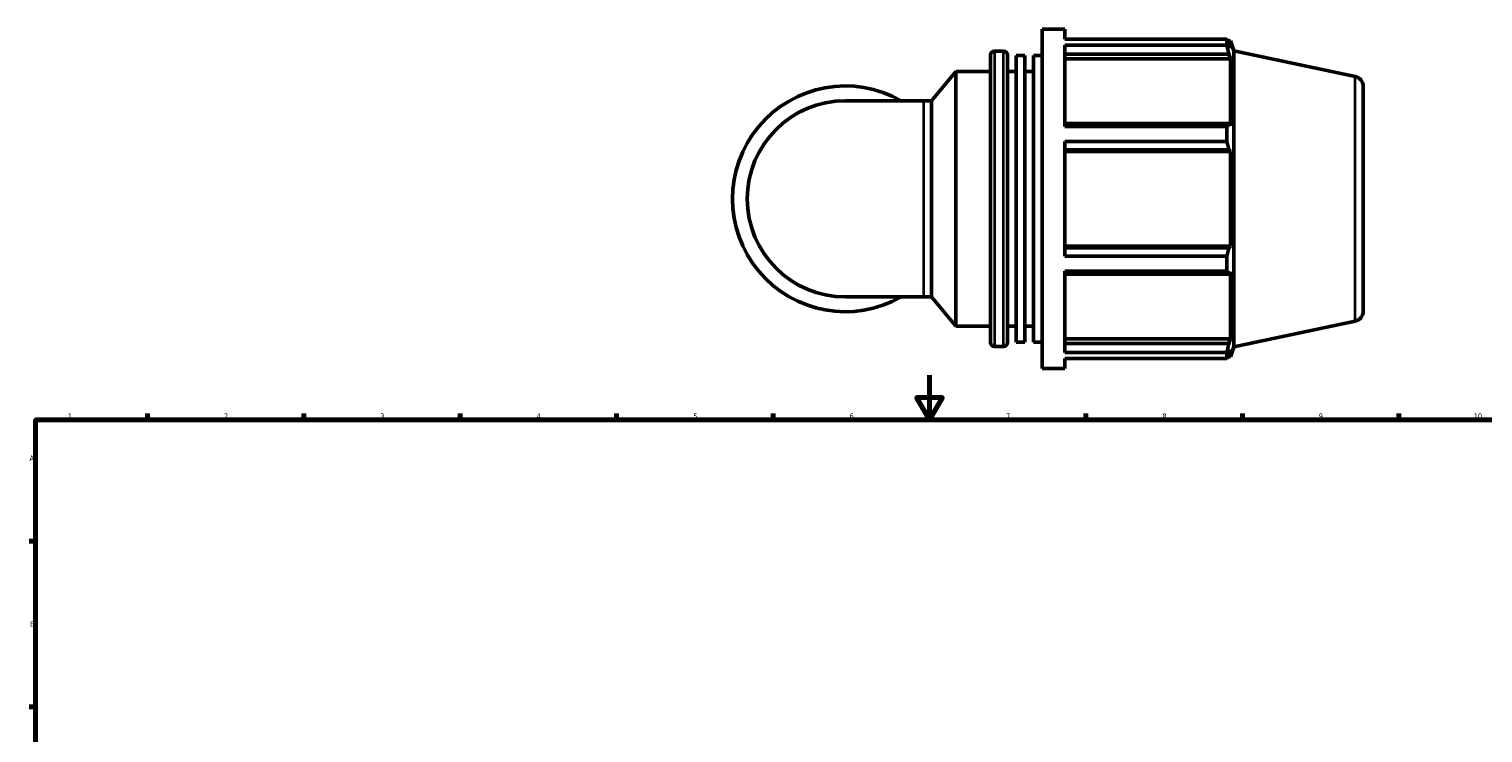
# Model space of a CAD drawing. Header units: millimetres. Extents: x -5 to 1044, y -256 to 1112.
# Tile 4 of 7: x 17 to 668, y 434 to 749. Entities that reach past the tile are written whole.
import ezdxf

# ---------------------------------------------------------------- set-up
doc = ezdxf.new("R2010")
doc.units = ezdxf.units.MM
for name, color, linetype, lineweight in [('Border (ISO)', 7, 'Continuous', 70), ('Visible (ISO)', 7, 'Continuous', 50), ('Visible Narrow (ISO)', 7, 'Continuous', 35)]:
    doc.layers.add(name, color=color, linetype=linetype, lineweight=lineweight)
doc.styles.add('Note Text (ISO)', font='tahoma.ttf')

# ---------------------------------------------------------------- blocks, each defined once
blk = doc.blocks.new('Borders Default Border')
at = {"layer": 'Border (ISO)'}
for p, q in [((70.08, 574), (70.08, 576.9)), ((140.17, 574), (140.17, 576.9)), ((210.25, 574), (210.25, 576.9)), ((280.33, 574), (280.33, 576.9)), ((350.42, 574), (350.42, 576.9)), ((490.58, 574), (490.58, 576.9)), ((560.67, 574), (560.67, 576.9)), ((630.75, 574), (630.75, 576.9)), ((20, 519.75), (17.1, 519.75)), ((20, 445.5), (17.1, 445.5))]:
    blk.add_line(p, q, dxfattribs=at)
at = {"layer": 'Border (ISO)', "flags": 128}
for points in [[(420.5, 594), (420.5, 574), (414.73, 584), (426.27, 584), (420.5, 574)], [(20, 20), (20, 574), (821, 574), (821, 20), (20, 20)]]:
    blk.add_lwpolyline(points, dxfattribs=at)
at = {"layer": 'Border (ISO)', "color": 232, "true_color": 0xca0064, "char_height": 2.5, "attachment_point": 7, "style": 'Note Text (ISO)'}
for s, insert in [('1', (34.48, 574.4)), ('2', (104.37, 574.4)), ('3', (174.43, 574.35)), ('4', (244.42, 574.4)), ('5', (314.64, 574.35)), ('6', (384.66, 574.35)), ('7', (454.77, 574.4)), ('8', (524.81, 574.34)), ('9', (594.88, 574.35)), ('10', (664.29, 574.35)), ('A', (17.29, 555.62)), ('B', (17.59, 481.37))]:
    blk.add_mtext(s, dxfattribs=dict(at, insert=insert))

msp = doc.modelspace()

# ---------------------------------------------------------------- linework, layer by layer
at = {"layer": 'Visible (ISO)'}
for p, q in [((470.954, 596.982), (470.954, 748.982)), ((470.954, 748.982), (481.087, 748.982)), ((481.087, 744.493), (481.087, 748.982)), ((481.087, 744.493), (553.651, 744.493)), ((553.651, 741.745), (553.651, 744.493)), ((554.082, 743.662), (555.38, 743.662)), ((555.38, 740.391), (554.639, 742.566)), ((555.38, 740.391), (555.38, 743.662)), ((556.794, 739.311), (555.38, 743.662)), ((447.754, 608.662), (447.754, 737.302)), ((449.554, 739.102), (453.687, 739.102)), ((455.487, 737.302), (455.487, 608.662)), ((459.354, 608.846), (459.354, 737.119)), ((459.354, 737.119), (463.221, 737.119)), ((463.221, 608.846), (463.221, 737.119)), ((467.087, 608.846), (467.087, 737.119)), ((467.087, 737.119), (470.954, 737.119)), ((481.087, 705.351), (481.087, 741.745)), ((553.651, 741.745), (481.087, 741.745)), ((481.087, 737.699), (554.639, 737.699)), ((554.639, 737.699), (555.38, 735.676)), ((556.794, 606.654), (556.794, 739.311)), ((611.23, 727.74), (556.794, 739.311)), ((421.33, 716.924), (432.287, 729.982)), ((432.287, 615.982), (432.287, 729.982)), ((432.287, 729.982), (447.754, 729.982)), ((455.487, 729.982), (459.354, 729.982)), ((463.221, 729.982), (467.087, 729.982)), ((481.087, 735.676), (555.38, 735.676)), ((555.38, 705.619), (555.38, 735.676)), ((614.794, 723.338), (614.794, 622.626)), ((417.948, 716.924), (382.794, 716.924)), ((417.948, 716.924), (421.33, 716.924)), ((421.33, 629.04), (421.33, 716.924)), ((554.639, 706.672), (481.087, 706.672)), ((481.087, 705.351), (553.651, 705.351)), ((553.651, 698.716), (553.651, 705.351)), ((555.38, 705.619), (554.639, 706.672)), ((481.087, 647.248), (481.087, 698.716)), ((553.651, 698.716), (481.087, 698.716)), ((481.087, 694.922), (554.639, 694.922)), ((481.087, 694.236), (555.38, 694.236)), ((554.639, 694.922), (555.38, 694.236)), ((555.38, 651.728), (555.38, 694.236)), ((481.087, 651.728), (555.38, 651.728)), ((555.38, 651.728), (554.639, 651.043)), ((554.639, 651.043), (481.087, 651.043)), ((481.087, 647.248), (553.651, 647.248)), ((553.651, 640.613), (553.651, 647.248)), ((481.087, 604.22), (481.087, 640.613)), ((553.651, 640.613), (481.087, 640.613)), ((481.087, 639.293), (554.639, 639.293)), ((554.639, 639.293), (555.38, 640.346)), ((555.38, 610.288), (555.38, 640.346)), ((382.794, 629.04), (417.948, 629.04)), ((417.948, 629.04), (421.33, 629.04)), ((421.33, 629.04), (432.287, 615.982)), ((432.287, 615.982), (447.754, 615.982)), ((455.487, 615.982), (459.354, 615.982)), ((463.221, 615.982), (467.087, 615.982)), ((611.23, 618.225), (556.794, 606.654)), ((449.554, 606.862), (453.687, 606.862)), ((459.354, 608.846), (463.221, 608.846)), ((467.087, 608.846), (470.954, 608.846)), ((481.087, 610.288), (555.38, 610.288)), ((554.639, 608.266), (481.087, 608.266)), ((555.38, 610.288), (554.639, 608.266)), ((556.794, 606.654), (555.38, 602.302)), ((481.087, 604.22), (553.651, 604.22)), ((481.087, 596.982), (481.087, 601.472)), ((553.651, 601.472), (481.087, 601.472)), ((553.651, 601.472), (553.651, 604.22)), ((554.082, 602.302), (555.38, 602.302)), ((554.639, 603.399), (555.38, 605.574)), ((555.38, 602.302), (555.38, 605.574)), ((470.954, 596.982), (481.087, 596.982))]:
    msp.add_line(p, q, dxfattribs=at)
for centre, radius, start, end in [((449.554, 737.302), 1.8, 90, 180), ((453.687, 737.302), 1.8, 0, 90), ((382.794, 672.982), 50.533, 60.408154, 299.591846), ((610.294, 723.338), 4.5, 0, 78), ((382.794, 672.982), 43.942, 90, 270), ((610.294, 622.626), 4.5, 282, 0), ((449.554, 608.662), 1.8, 180, 270), ((453.687, 608.662), 1.8, 270, 0)]:
    msp.add_arc(centre, radius, start, end, dxfattribs=at)
for points, weights in [([(553.651, 744.493), (554.165, 743.51), (554.639, 742.566)], [1, 1.00143938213, 1.00206215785]), ([(554.639, 737.699), (554.165, 739.68), (553.651, 741.745)], [1.00206215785, 1.00143938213, 1]), ([(553.651, 705.351), (554.165, 706.025), (554.639, 706.672)], [1, 1.00143938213, 1.00206215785]), ([(554.639, 694.922), (554.165, 696.78), (553.651, 698.716)], [1.00206215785, 1.00143938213, 1]), ([(553.651, 647.248), (554.165, 649.184), (554.639, 651.043)], [1, 1.00143938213, 1.00206215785]), ([(554.639, 639.293), (554.165, 639.94), (553.651, 640.613)], [1.00206215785, 1.00143938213, 1]), ([(553.651, 604.22), (554.165, 606.284), (554.639, 608.266)], [1, 1.00143938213, 1.00206215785]), ([(554.639, 603.399), (554.165, 602.455), (553.651, 601.472)], [1.00206215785, 1.00143938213, 1])]:
    msp.add_rational_spline(points, weights, degree=2, dxfattribs=at)
at = {"layer": 'Visible Narrow (ISO)'}
for p, q in [((449.554, 738.288), (449.554, 607.676)), ((453.687, 607.676), (453.687, 738.288)), ((611.23, 618.899), (611.23, 727.066)), ((417.948, 629.581), (417.948, 716.383))]:
    msp.add_line(p, q, dxfattribs=at)

# ---------------------------------------------------------------- block references
msp.add_blockref('Borders Default Border', (0, 0))

doc.saveas('drawing.dxf')
